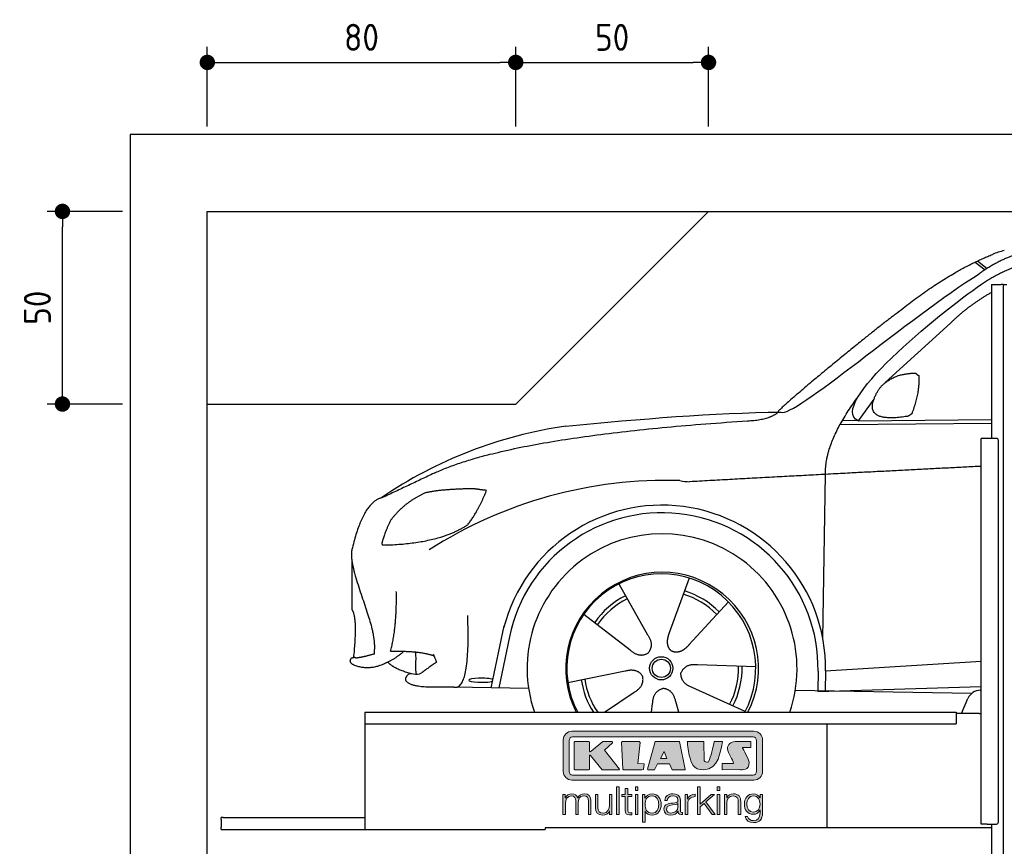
# Model space of a CAD drawing. Header units: millimetres. Extents: x -287 to 6264, y -393 to 3898.
# Tile 2 of 3: x -287 to 2267, y 1752 to 3898. Entities that reach past the tile are written whole.
import ezdxf

# ---------------------------------------------------------------- set-up
doc = ezdxf.new("R2010")
doc.units = ezdxf.units.MM
for name, color, linetype in [('4', 3, 'Continuous'), ('5', 3, 'Continuous'), ('Car', 10, 'Continuous'), ('Logo', 7, 'Continuous')]:
    doc.layers.add(name, color=color, linetype=linetype)
doc.styles.get("Standard").update_dxf_attribs({"font": 'ISOCP.SHX'})
doc.dimstyles.new('GEN-ISO$0', dxfattribs={"dimscale": 20, "dimtxt": 3.5, "dimasz": 2, "dimexe": 2, "dimexo": 1, "dimgap": 1.5, "dimtad": 1, "dimdec": 1, "dimlfac": 0.1, "dimdsep": 46, "dimtxsty": 'Standard', "dimblk": 'PUNKT', "dimcen": 2, "dimclrd": 256, "dimclre": 256, "dimclrt": 2, "dimadec": 0, "dimazin": 0, "dimtp": 0.1, "dimtm": 0.1, "dimtfac": 0.71, "dimtdec": 1, "dimtmove": 2, "dimatfit": 3, "dimldrblk": 'PUNKT', "dimfxl": 0, "dimtolj": 1, "dimarcsym": 0})

# ---------------------------------------------------------------- blocks, each defined once
blk = doc.blocks.new('PUNKT')
at = {"layer": '4', "color": 0, "linetype": 'ByBlock'}
blk.add_line((-0.5, 0), (-1, 0), dxfattribs=at)
at = {"layer": '4', "color": 0, "linetype": 'ByBlock', "const_width": 0.5}
blk.add_lwpolyline([(-0.25, 0, 1), (0.25, 0, 1)], format="xyb", close=True, dxfattribs=at)
blk = doc.blocks.new('*D4')
at = {"layer": '5', "lineweight": -2}
for p, q in [((-20, 3400), (-215.7, 3400)), ((-175.7, 2940), (-175.7, 3360)), ((-20, 2900), (-215.7, 2900))]:
    blk.add_line(p, q, dxfattribs=at)
at = {"layer": 'DEFPOINTS', "color": 0}
for p in [(-175.7, 3400), (0, 3400), (0, 2900)]:
    blk.add_point(p, dxfattribs=at)
at = {"layer": '5', "lineweight": -2, "xscale": 40, "yscale": 40, "zscale": 40}
for p, rotation in [((-175.7, 3400), 90), ((-175.7, 2900), 270)]:
    blk.add_blockref('PUNKT', p, dxfattribs=dict(at, rotation=rotation))
at = {"layer": '5', "color": 2, "insert": (-240.7, 3150), "char_height": 70, "attachment_point": 5, "rotation": 90}
blk.add_mtext('\\A1;50', dxfattribs=at)
blk = doc.blocks.new('*D5')
at = {"layer": '5', "lineweight": -2}
for p, q in [((200, 3620), (200, 3826.7)), ((1000, 3620), (1000, 3826.7)), ((240, 3786.7), (960, 3786.7))]:
    blk.add_line(p, q, dxfattribs=at)
at = {"layer": 'DEFPOINTS', "color": 0}
for p in [(1000, 3786.7), (200, 3600), (1000, 3600)]:
    blk.add_point(p, dxfattribs=at)
at = {"layer": '5', "lineweight": -2, "xscale": 40, "yscale": 40, "zscale": 40, "rotation": 180}
blk.add_blockref('PUNKT', (200, 3786.7), dxfattribs=at)
at = {"layer": '5', "lineweight": -2, "xscale": 40, "yscale": 40, "zscale": 40}
blk.add_blockref('PUNKT', (1000, 3786.7), dxfattribs=at)
at = {"layer": '5', "color": 2, "insert": (600, 3851.7), "char_height": 70, "attachment_point": 5}
blk.add_mtext('\\A1;80', dxfattribs=at)
blk = doc.blocks.new('*D6')
at = {"layer": '5', "lineweight": -2}
for p, q in [((1000, 3620), (1000, 3826.7)), ((1500, 3620), (1500, 3826.7)), ((1040, 3786.7), (1460, 3786.7))]:
    blk.add_line(p, q, dxfattribs=at)
at = {"layer": 'DEFPOINTS', "color": 0}
for p in [(1500, 3786.7), (1000, 3600), (1500, 3600)]:
    blk.add_point(p, dxfattribs=at)
at = {"layer": '5', "lineweight": -2, "xscale": 40, "yscale": 40, "zscale": 40, "rotation": 180}
blk.add_blockref('PUNKT', (1000, 3786.7), dxfattribs=at)
at = {"layer": '5', "lineweight": -2, "xscale": 40, "yscale": 40, "zscale": 40}
blk.add_blockref('PUNKT', (1500, 3786.7), dxfattribs=at)
at = {"layer": '5', "color": 2, "insert": (1250, 3851.7), "char_height": 70, "attachment_point": 5}
blk.add_mtext('\\A1;50', dxfattribs=at)
blk = doc.blocks.new('KLAUS')
at = {"layer": 'Logo'}
h = blk.add_hatch(color=8, dxfattribs=at)
h.dxf.hatch_style = 2
edge = h.paths.add_edge_path()
edge.add_spline(control_points=[(3.6, 29.09), (2.88, 29.09), (2.3, 28.51), (2.3, 27.8), (2.3, 27.8), (2.3, 16.11), (2.3, 16.11), (2.3, 15.39), (2.88, 14.81), (3.6, 14.81), (3.6, 14.81), (71.16, 14.81), (71.16, 14.81), (71.88, 14.81), (72.46, 15.39), (72.46, 16.11), (72.46, 16.11), (72.46, 27.8), (72.46, 27.8), (72.46, 28.51), (71.88, 29.09), (71.16, 29.09), (71.16, 29.09), (3.6, 29.09), (3.6, 29.09), (3.6, 29.09), (3.6, 29.09), (3.6, 29.09)], knot_values=[0, 0, 0, 0, 1, 1, 1, 2, 2, 2, 3, 3, 3, 4, 4, 4, 5, 5, 5, 6, 6, 6, 7, 7, 7, 8, 8, 8, 9, 9, 9, 9], degree=3, periodic=0)
edge = h.paths.add_edge_path()
edge.add_spline(control_points=[(3.35, 31.23), (3.35, 31.23), (71.47, 31.23), (71.47, 31.23), (73.26, 31.23), (74.71, 29.77), (74.71, 27.99), (74.71, 27.99), (74.71, 16.17), (74.71, 16.17), (74.71, 14.38), (73.26, 12.93), (71.47, 12.93), (71.47, 12.93), (3.35, 12.93), (3.35, 12.93), (1.56, 12.93), (0.11, 14.38), (0.11, 16.17), (0.11, 16.17), (0.11, 27.99), (0.11, 27.99), (0.11, 29.77), (1.56, 31.23), (3.35, 31.23), (3.35, 31.23), (3.35, 31.23), (3.35, 31.23)], knot_values=[0, 0, 0, 0, 1, 1, 1, 2, 2, 2, 3, 3, 3, 4, 4, 4, 5, 5, 5, 6, 6, 6, 7, 7, 7, 8, 8, 8, 9, 9, 9, 9], degree=3, periodic=0)
h = blk.add_hatch(color=8, dxfattribs=at)
h.dxf.hatch_style = 2
edge = h.paths.add_edge_path()
edge.add_spline(control_points=[(4.5, 27.33), (4.5, 27.33), (9.7, 27.33), (9.7, 27.33), (9.84, 27.33), (9.96, 27.22), (9.96, 27.08), (9.96, 27.08), (9.96, 23.69), (9.96, 23.69), (9.96, 23.69), (9.94, 23.64), (10.04, 23.59), (10.14, 23.53), (10.2, 23.57), (10.2, 23.57), (10.2, 23.57), (10.51, 23.75), (10.51, 23.75), (10.51, 23.75), (14.94, 27.33), (14.94, 27.33), (14.94, 27.33), (18.41, 27.33), (18.41, 27.33), (18.41, 27.33), (18.49, 27.33), (18.56, 27.2), (18.65, 27.04), (18.53, 26.91), (18.53, 26.91), (18.53, 26.91), (15.49, 24.11), (15.49, 24.11), (15.49, 24.11), (21.14, 17.06), (21.14, 17.06), (21.14, 17.06), (21.13, 16.91), (21.13, 16.91), (21.08, 16.84), (20.99, 16.82), (20.99, 16.82), (20.99, 16.82), (14.7, 16.82), (14.7, 16.82), (14.7, 16.82), (10.26, 22.17), (10.26, 22.17), (10.26, 22.17), (10.19, 22.24), (10.08, 22.21), (9.97, 22.18), (9.96, 22.11), (9.96, 22.11), (9.96, 22.11), (9.96, 17.08), (9.96, 17.08), (9.96, 16.94), (9.84, 16.82), (9.7, 16.82), (9.7, 16.82), (4.5, 16.82), (4.5, 16.82), (4.36, 16.82), (4.25, 16.94), (4.25, 17.08), (4.25, 17.08), (4.25, 27.08), (4.25, 27.08), (4.25, 27.22), (4.36, 27.33), (4.5, 27.33), (4.5, 27.33), (4.5, 27.33), (4.5, 27.33)], knot_values=[0, 0, 0, 0, 1, 1, 1, 2, 2, 2, 3, 3, 3, 4, 4, 4, 5, 5, 5, 6, 6, 6, 7, 7, 7, 8, 8, 8, 9, 9, 9, 10, 10, 10, 11, 11, 11, 12, 12, 12, 13, 13, 13, 14, 14, 14, 15, 15, 15, 16, 16, 16, 17, 17, 17, 18, 18, 18, 19, 19, 19, 20, 20, 20, 21, 21, 21, 22, 22, 22, 23, 23, 23, 24, 24, 24, 25, 25, 25, 25], degree=3, periodic=0)
h = blk.add_hatch(color=8, dxfattribs=at)
h.dxf.hatch_style = 2
h.paths.add_polyline_path([(22.42, 17.06), (21.97, 27.15), (22.24, 27.33), (28.55, 27.33), (28.86, 26.97), (28.01, 19.08), (30.26, 19.07), (30.44, 18.95), (30.08, 16.95), (29.49, 16.82), (22.6, 16.82)])
h = blk.add_hatch(color=8, dxfattribs=at)
h.paths.add_polyline_path([(36.52, 21.01), (38.93, 21.01), (37.87, 23.57)])
h.paths.add_polyline_path([(34.52, 27.33), (43.65, 27.33), (45.76, 16.94), (45.57, 16.82), (40.83, 16.82), (39.89, 18.95), (35.42, 18.95), (34.27, 16.82), (31.78, 16.82), (31.66, 17)])
h = blk.add_hatch(color=8, dxfattribs=at)
h.dxf.hatch_style = 2
edge = h.paths.add_edge_path()
edge.add_spline(control_points=[(52.69, 27.32), (52.69, 27.32), (52.88, 20.14), (52.88, 20.14), (53.01, 19.89), (53.2, 19.77), (53.43, 19.71), (53.91, 19.59), (54.43, 19.57), (54.64, 20.03), (55.23, 21.34), (56.27, 25.45), (56.6, 27.33), (56.6, 27.33), (59.77, 27.33), (59.77, 27.33), (58.77, 23.9), (58.56, 16.82), (52.63, 16.76), (48.72, 16.72), (48.01, 19.35), (47.27, 22.24), (46.89, 23.68), (46.54, 27.33), (46.54, 27.33), (46.54, 27.33), (52.69, 27.32), (52.69, 27.32), (52.69, 27.32), (52.69, 27.32), (52.69, 27.32)], knot_values=[0, 0, 0, 0, 1, 1, 1, 2, 2, 2, 3, 3, 3, 4, 4, 4, 5, 5, 5, 6, 6, 6, 7, 7, 7, 8, 8, 8, 9, 9, 9, 10, 10, 10, 10], degree=3, periodic=0)
h = blk.add_hatch(color=8, dxfattribs=at)
h.dxf.hatch_style = 2
edge = h.paths.add_edge_path()
edge.add_spline(control_points=[(64.46, 27.33), (64.46, 27.33), (70.31, 27.33), (70.31, 27.33), (70.31, 26.52), (70.31, 26.02), (70.31, 25.12), (70.31, 25.12), (67.3, 25.12), (67.3, 25.12), (67.24, 25.04), (67.25, 25.11), (67.25, 24.91), (67.25, 24.88), (69.73, 20.38), (69.73, 19.57), (69.73, 16.4), (67.22, 16.81), (65.9, 16.82), (65.9, 16.82), (59.59, 16.82), (59.59, 16.82), (59.59, 17.76), (59.59, 18.23), (59.59, 19.14), (59.59, 19.14), (63.75, 19.14), (63.75, 19.14), (63.82, 19.22), (63.81, 19.11), (63.81, 19.31), (63.81, 20.32), (61.58, 23.06), (61.58, 24.63), (61.58, 26.33), (62.83, 27.34), (64.46, 27.33), (64.46, 27.33), (64.46, 27.33), (64.46, 27.33)], knot_values=[0, 0, 0, 0, 1, 1, 1, 2, 2, 2, 3, 3, 3, 4, 4, 4, 5, 5, 5, 6, 6, 6, 7, 7, 7, 8, 8, 8, 9, 9, 9, 10, 10, 10, 11, 11, 11, 12, 12, 12, 13, 13, 13, 13], degree=3, periodic=0)
h = blk.add_hatch(color=30, dxfattribs=at)
h.dxf.hatch_style = 2
edge = h.paths.add_edge_path()
edge.add_spline(control_points=[(0, 0), (0, 0), (0.92, 0), (0.92, 0), (0.92, 0), (0.92, 4.22), (0.92, 4.22), (0.94, 5.8), (1.58, 7), (3.18, 7), (4.35, 7), (4.77, 6.15), (4.76, 5.12), (4.76, 5.12), (4.76, 0), (4.76, 0), (4.76, 0), (5.68, 0), (5.68, 0), (5.68, 0), (5.68, 4.27), (5.68, 4.27), (5.68, 5.68), (6.14, 7), (7.73, 7), (9.05, 7), (9.52, 6.32), (9.52, 5.08), (9.52, 5.08), (9.52, 0), (9.52, 0), (9.52, 0), (10.44, 0), (10.44, 0), (10.44, 0), (10.44, 5.12), (10.44, 5.12), (10.44, 6.91), (9.59, 7.77), (7.94, 7.77), (6.94, 7.77), (5.99, 7.29), (5.54, 6.3), (5.26, 7.29), (4.36, 7.77), (3.37, 7.77), (2.17, 7.77), (1.38, 7.19), (0.89, 6.28), (0.89, 6.28), (0.85, 6.28), (0.85, 6.28), (0.85, 6.28), (0.85, 7.55), (0.85, 7.55), (0.85, 7.55), (0, 7.55), (0, 7.55), (0, 7.55), (0, 0), (0, 0), (0, 0), (0, 0), (0, 0)], knot_values=[0, 0, 0, 0, 1, 1, 1, 2, 2, 2, 3, 3, 3, 4, 4, 4, 5, 5, 5, 6, 6, 6, 7, 7, 7, 8, 8, 8, 9, 9, 9, 10, 10, 10, 11, 11, 11, 12, 12, 12, 13, 13, 13, 14, 14, 14, 15, 15, 15, 16, 16, 16, 17, 17, 17, 18, 18, 18, 19, 19, 19, 20, 20, 20, 21, 21, 21, 21], degree=3, periodic=0)
h = blk.add_hatch(color=30, dxfattribs=at)
h.dxf.hatch_style = 2
edge = h.paths.add_edge_path()
edge.add_spline(control_points=[(18.31, 7.55), (18.31, 7.55), (17.39, 7.55), (17.39, 7.55), (17.39, 7.55), (17.39, 3.59), (17.39, 3.59), (17.39, 2.05), (16.7, 0.56), (15.12, 0.56), (13.66, 0.56), (13.15, 1.27), (13.1, 2.64), (13.1, 2.64), (13.1, 7.55), (13.1, 7.55), (13.1, 7.55), (12.18, 7.55), (12.18, 7.55), (12.18, 7.55), (12.18, 2.65), (12.18, 2.65), (12.18, 0.89), (12.93, -0.22), (14.83, -0.22), (15.96, -0.22), (16.95, 0.35), (17.44, 1.36), (17.44, 1.36), (17.47, 1.36), (17.47, 1.36), (17.47, 1.36), (17.47, 0), (17.47, 0), (17.47, 0), (18.31, 0), (18.31, 0), (18.31, 0), (18.31, 7.55), (18.31, 7.55), (18.31, 7.55), (18.31, 7.55), (18.31, 7.55)], knot_values=[0, 0, 0, 0, 1, 1, 1, 2, 2, 2, 3, 3, 3, 4, 4, 4, 5, 5, 5, 6, 6, 6, 7, 7, 7, 8, 8, 8, 9, 9, 9, 10, 10, 10, 11, 11, 11, 12, 12, 12, 13, 13, 13, 14, 14, 14, 14], degree=3, periodic=0)
h = blk.add_hatch(color=30, dxfattribs=at)
h.dxf.hatch_style = 2
h.paths.add_polyline_path([(20.07, 0), (20.99, 0), (20.99, 10.45), (20.07, 10.45)])
h = blk.add_hatch(color=30, dxfattribs=at)
h.dxf.hatch_style = 2
edge = h.paths.add_edge_path()
edge.add_spline(control_points=[(24.22, 9.82), (24.22, 9.82), (23.3, 9.82), (23.3, 9.82), (23.3, 9.82), (23.3, 7.55), (23.3, 7.55), (23.3, 7.55), (21.98, 7.55), (21.98, 7.55), (21.98, 7.55), (21.98, 6.78), (21.98, 6.78), (21.98, 6.78), (23.3, 6.78), (23.3, 6.78), (23.3, 6.78), (23.3, 1.61), (23.3, 1.61), (23.28, 0.32), (23.71, -0.09), (24.94, -0.09), (25.22, -0.09), (25.48, -0.06), (25.76, -0.06), (25.76, -0.06), (25.76, 0.73), (25.76, 0.73), (25.5, 0.7), (25.23, 0.69), (24.97, 0.69), (24.31, 0.73), (24.22, 1.08), (24.22, 1.68), (24.22, 1.68), (24.22, 6.78), (24.22, 6.78), (24.22, 6.78), (25.76, 6.78), (25.76, 6.78), (25.76, 6.78), (25.76, 7.55), (25.76, 7.55), (25.76, 7.55), (24.22, 7.55), (24.22, 7.55), (24.22, 7.55), (24.22, 9.82), (24.22, 9.82), (24.22, 9.82), (24.22, 9.82), (24.22, 9.82)], knot_values=[0, 0, 0, 0, 1, 1, 1, 2, 2, 2, 3, 3, 3, 4, 4, 4, 5, 5, 5, 6, 6, 6, 7, 7, 7, 8, 8, 8, 9, 9, 9, 10, 10, 10, 11, 11, 11, 12, 12, 12, 13, 13, 13, 14, 14, 14, 15, 15, 15, 16, 16, 16, 17, 17, 17, 17], degree=3, periodic=0)
h = blk.add_hatch(color=30, dxfattribs=at)
h.paths.add_polyline_path([(27.1, 0), (28.03, 0), (28.03, 7.55), (27.1, 7.55)])
h.paths.add_polyline_path([(27.1, 8.98), (28.03, 8.98), (28.03, 10.45), (27.1, 10.45)])
h = blk.add_hatch(color=30, dxfattribs=at)
edge = h.paths.add_edge_path()
edge.add_spline(control_points=[(35.84, 3.78), (35.84, 2.21), (35.12, 0.56), (33.37, 0.56), (31.4, 0.56), (30.72, 2.21), (30.72, 3.78), (30.72, 5.49), (31.33, 7), (33.37, 7), (35.12, 7), (35.84, 5.34), (35.84, 3.78), (35.84, 3.78), (35.84, 3.78), (35.84, 3.78)], knot_values=[0, 0, 0, 0, 1, 1, 1, 2, 2, 2, 3, 3, 3, 4, 4, 4, 5, 5, 5, 5], degree=3, periodic=0)
edge = h.paths.add_edge_path()
edge.add_spline(control_points=[(29.79, -2.8), (29.79, -2.8), (30.72, -2.8), (30.72, -2.8), (30.72, -2.8), (30.72, 1.43), (30.72, 1.43), (30.72, 1.43), (30.74, 1.43), (30.74, 1.43), (31.14, 0.35), (32.24, -0.22), (33.37, -0.22), (35.66, -0.22), (36.76, 1.64), (36.76, 3.78), (36.76, 5.91), (35.66, 7.77), (33.37, 7.77), (32.15, 7.77), (31.1, 7.14), (30.67, 6.12), (30.67, 6.12), (30.64, 6.12), (30.64, 6.12), (30.64, 6.12), (30.64, 7.55), (30.64, 7.55), (30.64, 7.55), (29.79, 7.55), (29.79, 7.55), (29.79, 7.55), (29.79, -2.8), (29.79, -2.8), (29.79, -2.8), (29.79, -2.8), (29.79, -2.8)], knot_values=[0, 0, 0, 0, 1, 1, 1, 2, 2, 2, 3, 3, 3, 4, 4, 4, 5, 5, 5, 6, 6, 6, 7, 7, 7, 8, 8, 8, 9, 9, 9, 10, 10, 10, 11, 11, 11, 12, 12, 12, 12], degree=3, periodic=0)
h = blk.add_hatch(color=30, dxfattribs=at)
edge = h.paths.add_edge_path()
edge.add_spline(control_points=[(43.03, 2.93), (43.04, 1.45), (41.8, 0.56), (40.39, 0.56), (39.53, 0.56), (38.71, 1.13), (38.71, 2.05), (38.71, 3.53), (40.66, 3.51), (42.22, 3.79), (42.47, 3.84), (42.88, 3.91), (43, 4.13), (43, 4.13), (43.03, 4.13), (43.03, 4.13), (43.03, 4.13), (43.03, 2.93), (43.03, 2.93), (43.03, 2.93), (43.03, 2.93), (43.03, 2.93)], knot_values=[0, 0, 0, 0, 1, 1, 1, 2, 2, 2, 3, 3, 3, 4, 4, 4, 5, 5, 5, 6, 6, 6, 7, 7, 7, 7], degree=3, periodic=0)
edge = h.paths.add_edge_path()
edge.add_spline(control_points=[(39.03, 5.24), (39.06, 6.47), (39.91, 7), (41.05, 7), (42.14, 7), (43.03, 6.69), (43.03, 5.45), (43.03, 4.61), (42.6, 4.51), (41.84, 4.42), (39.85, 4.19), (37.79, 4.11), (37.79, 1.99), (37.79, 0.47), (38.93, -0.22), (40.32, -0.22), (41.77, -0.22), (42.43, 0.34), (43.07, 1.32), (43.07, 1.32), (43.1, 1.32), (43.1, 1.32), (43.1, 0.53), (43.25, 0), (44.19, 0), (44.43, 0), (44.58, 0.01), (44.79, 0.06), (44.79, 0.06), (44.79, 0.83), (44.79, 0.83), (44.71, 0.81), (44.6, 0.78), (44.49, 0.78), (44.13, 0.78), (43.95, 0.98), (43.95, 1.33), (43.95, 1.33), (43.95, 5.34), (43.95, 5.34), (43.95, 7.36), (42.5, 7.77), (41.17, 7.77), (39.44, 7.77), (38.2, 7.01), (38.11, 5.24), (38.11, 5.24), (39.03, 5.24), (39.03, 5.24), (39.03, 5.24), (39.03, 5.24), (39.03, 5.24)], knot_values=[0, 0, 0, 0, 1, 1, 1, 2, 2, 2, 3, 3, 3, 4, 4, 4, 5, 5, 5, 6, 6, 6, 7, 7, 7, 8, 8, 8, 9, 9, 9, 10, 10, 10, 11, 11, 11, 12, 12, 12, 13, 13, 13, 14, 14, 14, 15, 15, 15, 16, 16, 16, 17, 17, 17, 17], degree=3, periodic=0)
h = blk.add_hatch(color=30, dxfattribs=at)
h.dxf.hatch_style = 2
edge = h.paths.add_edge_path()
edge.add_spline(control_points=[(45.79, 0), (45.79, 0), (46.71, 0), (46.71, 0), (46.71, 0), (46.71, 4.03), (46.71, 4.03), (46.71, 5.59), (47.85, 6.82), (49.52, 6.73), (49.52, 6.73), (49.52, 7.66), (49.52, 7.66), (48.16, 7.72), (47.14, 7), (46.67, 5.78), (46.67, 5.78), (46.64, 5.78), (46.64, 5.78), (46.64, 5.78), (46.64, 7.55), (46.64, 7.55), (46.64, 7.55), (45.79, 7.55), (45.79, 7.55), (45.79, 7.55), (45.79, 0), (45.79, 0), (45.79, 0), (45.79, 0), (45.79, 0)], knot_values=[0, 0, 0, 0, 1, 1, 1, 2, 2, 2, 3, 3, 3, 4, 4, 4, 5, 5, 5, 6, 6, 6, 7, 7, 7, 8, 8, 8, 9, 9, 9, 10, 10, 10, 10], degree=3, periodic=0)
h = blk.add_hatch(color=30, dxfattribs=at)
h.dxf.hatch_style = 2
h.paths.add_polyline_path([(50.4, 0), (51.32, 0), (51.32, 2.87), (52.82, 4.11), (55.8, 0), (56.96, 0), (53.52, 4.76), (56.74, 7.55), (55.51, 7.55), (51.32, 3.89), (51.32, 10.45), (50.4, 10.45)])
h = blk.add_hatch(color=30, dxfattribs=at)
h.paths.add_polyline_path([(57.74, 0), (58.66, 0), (58.66, 7.55), (57.74, 7.55)])
h.paths.add_polyline_path([(57.74, 8.98), (58.66, 8.98), (58.66, 10.45), (57.74, 10.45)])
h = blk.add_hatch(color=30, dxfattribs=at)
h.dxf.hatch_style = 2
edge = h.paths.add_edge_path()
edge.add_spline(control_points=[(60.41, 0), (60.41, 0), (61.33, 0), (61.33, 0), (61.33, 0), (61.33, 4.41), (61.33, 4.41), (61.36, 5.89), (62.24, 7), (63.7, 7), (65.2, 7), (65.62, 6.02), (65.62, 4.71), (65.62, 4.71), (65.62, 0), (65.62, 0), (65.62, 0), (66.54, 0), (66.54, 0), (66.54, 0), (66.54, 4.86), (66.54, 4.86), (66.54, 6.66), (65.9, 7.77), (63.78, 7.77), (62.71, 7.77), (61.7, 7.16), (61.36, 6.25), (61.36, 6.25), (61.33, 6.25), (61.33, 6.25), (61.33, 6.25), (61.33, 7.55), (61.33, 7.55), (61.33, 7.55), (60.41, 7.55), (60.41, 7.55), (60.41, 7.55), (60.41, 0), (60.41, 0), (60.41, 0), (60.41, 0), (60.41, 0)], knot_values=[0, 0, 0, 0, 1, 1, 1, 2, 2, 2, 3, 3, 3, 4, 4, 4, 5, 5, 5, 6, 6, 6, 7, 7, 7, 8, 8, 8, 9, 9, 9, 10, 10, 10, 11, 11, 11, 12, 12, 12, 13, 13, 13, 14, 14, 14, 14], degree=3, periodic=0)
h = blk.add_hatch(color=30, dxfattribs=at)
edge = h.paths.add_edge_path()
edge.add_spline(control_points=[(71.32, 0.86), (69.62, 0.86), (68.83, 2.34), (68.83, 3.86), (68.83, 5.43), (69.56, 7), (71.32, 7), (73.06, 7), (73.75, 5.34), (73.75, 3.86), (73.75, 2.33), (72.91, 0.86), (71.32, 0.86), (71.32, 0.86), (71.32, 0.86), (71.32, 0.86)], knot_values=[0, 0, 0, 0, 1, 1, 1, 2, 2, 2, 3, 3, 3, 4, 4, 4, 5, 5, 5, 5], degree=3, periodic=0)
edge = h.paths.add_edge_path()
edge.add_spline(control_points=[(74.67, 7.55), (74.67, 7.55), (73.75, 7.55), (73.75, 7.55), (73.75, 7.55), (73.75, 6.25), (73.75, 6.25), (73.75, 6.25), (73.72, 6.25), (73.72, 6.25), (73.35, 7.09), (72.41, 7.77), (71.32, 7.77), (69.13, 7.77), (67.9, 6.05), (67.9, 3.97), (67.9, 1.82), (68.9, 0.09), (71.32, 0.09), (72.4, 0.09), (73.29, 0.72), (73.72, 1.64), (73.72, 1.64), (73.75, 1.64), (73.75, 1.64), (73.75, 1.64), (73.75, 0.61), (73.75, 0.61), (73.75, -1.23), (73.01, -2.24), (71.32, -2.24), (70.29, -2.24), (69.31, -1.85), (69.1, -0.73), (69.1, -0.73), (68.18, -0.73), (68.18, -0.73), (68.31, -2.34), (69.81, -3.02), (71.32, -3.02), (73.79, -3.02), (74.65, -1.64), (74.67, 0.61), (74.67, 0.61), (74.67, 7.55), (74.67, 7.55), (74.67, 7.55), (74.67, 7.55), (74.67, 7.55)], knot_values=[0, 0, 0, 0, 1, 1, 1, 2, 2, 2, 3, 3, 3, 4, 4, 4, 5, 5, 5, 6, 6, 6, 7, 7, 7, 8, 8, 8, 9, 9, 9, 10, 10, 10, 11, 11, 11, 12, 12, 12, 13, 13, 13, 14, 14, 14, 15, 15, 15, 16, 16, 16, 16], degree=3, periodic=0)
at = {"layer": 'Logo', "lineweight": 0}
for points in [[(22.42, 17.06), (21.97, 27.15), (22.24, 27.33), (28.55, 27.33), (28.86, 26.97), (28.01, 19.08), (30.26, 19.07), (30.44, 18.95), (30.08, 16.95), (29.49, 16.82), (22.6, 16.82), (22.42, 17.06), (22.42, 17.06)], [(34.52, 27.33), (43.65, 27.33), (45.76, 16.94), (45.57, 16.82), (40.83, 16.82), (39.89, 18.95), (35.42, 18.95), (34.27, 16.82), (31.78, 16.82), (31.66, 17), (34.52, 27.33), (34.52, 27.33)], [(36.52, 21.01), (38.93, 21.01), (37.87, 23.57), (36.52, 21.01), (36.52, 21.01)], [(20.07, 0), (20.99, 0), (20.99, 10.45), (20.07, 10.45), (20.07, 0), (20.07, 0)], [(27.1, 8.98), (28.03, 8.98), (28.03, 10.45), (27.1, 10.45), (27.1, 8.98), (27.1, 8.98)], [(27.1, 0), (28.03, 0), (28.03, 7.55), (27.1, 7.55), (27.1, 0), (27.1, 0)], [(50.4, 0), (51.32, 0), (51.32, 2.87), (52.82, 4.11), (55.8, 0), (56.96, 0), (53.52, 4.76), (56.74, 7.55), (55.51, 7.55), (51.32, 3.89), (51.32, 10.45), (50.4, 10.45), (50.4, 0), (50.4, 0)], [(57.74, 8.98), (58.66, 8.98), (58.66, 10.45), (57.74, 10.45), (57.74, 8.98), (57.74, 8.98)], [(57.74, 0), (58.66, 0), (58.66, 7.55), (57.74, 7.55), (57.74, 0), (57.74, 0)]]:
    blk.add_lwpolyline(points, dxfattribs=at)
for points, knots in [([(3.35, 31.23), (3.35, 31.23), (71.47, 31.23), (71.47, 31.23), (73.26, 31.23), (74.71, 29.77), (74.71, 27.99), (74.71, 27.99), (74.71, 16.17), (74.71, 16.17), (74.71, 14.38), (73.26, 12.93), (71.47, 12.93), (71.47, 12.93), (3.35, 12.93), (3.35, 12.93), (1.56, 12.93), (0.11, 14.38), (0.11, 16.17), (0.11, 16.17), (0.11, 27.99), (0.11, 27.99), (0.11, 29.77), (1.56, 31.23), (3.35, 31.23), (3.35, 31.23), (3.35, 31.23), (3.35, 31.23)], [0, 0, 0, 0, 1, 1, 1, 2, 2, 2, 3, 3, 3, 4, 4, 4, 5, 5, 5, 6, 6, 6, 7, 7, 7, 8, 8, 8, 9, 9, 9, 9]), ([(3.6, 29.09), (2.88, 29.09), (2.3, 28.51), (2.3, 27.8), (2.3, 27.8), (2.3, 16.11), (2.3, 16.11), (2.3, 15.39), (2.88, 14.81), (3.6, 14.81), (3.6, 14.81), (71.16, 14.81), (71.16, 14.81), (71.88, 14.81), (72.46, 15.39), (72.46, 16.11), (72.46, 16.11), (72.46, 27.8), (72.46, 27.8), (72.46, 28.51), (71.88, 29.09), (71.16, 29.09), (71.16, 29.09), (3.6, 29.09), (3.6, 29.09), (3.6, 29.09), (3.6, 29.09), (3.6, 29.09)], [0, 0, 0, 0, 1, 1, 1, 2, 2, 2, 3, 3, 3, 4, 4, 4, 5, 5, 5, 6, 6, 6, 7, 7, 7, 8, 8, 8, 9, 9, 9, 9]), ([(4.5, 27.33), (4.5, 27.33), (9.7, 27.33), (9.7, 27.33), (9.84, 27.33), (9.96, 27.22), (9.96, 27.08), (9.96, 27.08), (9.96, 23.69), (9.96, 23.69), (9.96, 23.69), (9.94, 23.64), (10.04, 23.59), (10.14, 23.53), (10.2, 23.57), (10.2, 23.57), (10.2, 23.57), (10.51, 23.75), (10.51, 23.75), (10.51, 23.75), (14.94, 27.33), (14.94, 27.33), (14.94, 27.33), (18.41, 27.33), (18.41, 27.33), (18.41, 27.33), (18.49, 27.33), (18.56, 27.2), (18.65, 27.04), (18.53, 26.91), (18.53, 26.91), (18.53, 26.91), (15.49, 24.11), (15.49, 24.11), (15.49, 24.11), (21.14, 17.06), (21.14, 17.06), (21.14, 17.06), (21.13, 16.91), (21.13, 16.91), (21.08, 16.84), (20.99, 16.82), (20.99, 16.82), (20.99, 16.82), (14.7, 16.82), (14.7, 16.82), (14.7, 16.82), (10.26, 22.17), (10.26, 22.17), (10.26, 22.17), (10.19, 22.24), (10.08, 22.21), (9.97, 22.18), (9.96, 22.11), (9.96, 22.11), (9.96, 22.11), (9.96, 17.08), (9.96, 17.08), (9.96, 16.94), (9.84, 16.82), (9.7, 16.82), (9.7, 16.82), (4.5, 16.82), (4.5, 16.82), (4.36, 16.82), (4.25, 16.94), (4.25, 17.08), (4.25, 17.08), (4.25, 27.08), (4.25, 27.08), (4.25, 27.22), (4.36, 27.33), (4.5, 27.33), (4.5, 27.33), (4.5, 27.33), (4.5, 27.33)], [0, 0, 0, 0, 1, 1, 1, 2, 2, 2, 3, 3, 3, 4, 4, 4, 5, 5, 5, 6, 6, 6, 7, 7, 7, 8, 8, 8, 9, 9, 9, 10, 10, 10, 11, 11, 11, 12, 12, 12, 13, 13, 13, 14, 14, 14, 15, 15, 15, 16, 16, 16, 17, 17, 17, 18, 18, 18, 19, 19, 19, 20, 20, 20, 21, 21, 21, 22, 22, 22, 23, 23, 23, 24, 24, 24, 25, 25, 25, 25]), ([(52.69, 27.32), (52.69, 27.32), (52.88, 20.14), (52.88, 20.14), (53.01, 19.89), (53.2, 19.77), (53.43, 19.71), (53.91, 19.59), (54.43, 19.57), (54.64, 20.03), (55.23, 21.34), (56.27, 25.45), (56.6, 27.33), (56.6, 27.33), (59.77, 27.33), (59.77, 27.33), (58.77, 23.9), (58.56, 16.82), (52.63, 16.76), (48.72, 16.72), (48.01, 19.35), (47.27, 22.24), (46.89, 23.68), (46.54, 27.33), (46.54, 27.33), (46.54, 27.33), (52.69, 27.32), (52.69, 27.32), (52.69, 27.32), (52.69, 27.32), (52.69, 27.32)], [0, 0, 0, 0, 1, 1, 1, 2, 2, 2, 3, 3, 3, 4, 4, 4, 5, 5, 5, 6, 6, 6, 7, 7, 7, 8, 8, 8, 9, 9, 9, 10, 10, 10, 10]), ([(64.46, 27.33), (64.46, 27.33), (70.31, 27.33), (70.31, 27.33), (70.31, 26.52), (70.31, 26.02), (70.31, 25.12), (70.31, 25.12), (67.3, 25.12), (67.3, 25.12), (67.24, 25.04), (67.25, 25.11), (67.25, 24.91), (67.25, 24.88), (69.73, 20.38), (69.73, 19.57), (69.73, 16.4), (67.22, 16.81), (65.9, 16.82), (65.9, 16.82), (59.59, 16.82), (59.59, 16.82), (59.59, 17.76), (59.59, 18.23), (59.59, 19.14), (59.59, 19.14), (63.75, 19.14), (63.75, 19.14), (63.82, 19.22), (63.81, 19.11), (63.81, 19.31), (63.81, 20.32), (61.58, 23.06), (61.58, 24.63), (61.58, 26.33), (62.83, 27.34), (64.46, 27.33), (64.46, 27.33), (64.46, 27.33), (64.46, 27.33)], [0, 0, 0, 0, 1, 1, 1, 2, 2, 2, 3, 3, 3, 4, 4, 4, 5, 5, 5, 6, 6, 6, 7, 7, 7, 8, 8, 8, 9, 9, 9, 10, 10, 10, 11, 11, 11, 12, 12, 12, 13, 13, 13, 13]), ([(0, 0), (0, 0), (0.92, 0), (0.92, 0), (0.92, 0), (0.92, 4.22), (0.92, 4.22), (0.94, 5.8), (1.58, 7), (3.18, 7), (4.35, 7), (4.77, 6.15), (4.76, 5.12), (4.76, 5.12), (4.76, 0), (4.76, 0), (4.76, 0), (5.68, 0), (5.68, 0), (5.68, 0), (5.68, 4.27), (5.68, 4.27), (5.68, 5.68), (6.14, 7), (7.73, 7), (9.05, 7), (9.52, 6.32), (9.52, 5.08), (9.52, 5.08), (9.52, 0), (9.52, 0), (9.52, 0), (10.44, 0), (10.44, 0), (10.44, 0), (10.44, 5.12), (10.44, 5.12), (10.44, 6.91), (9.59, 7.77), (7.94, 7.77), (6.94, 7.77), (5.99, 7.29), (5.54, 6.3), (5.26, 7.29), (4.36, 7.77), (3.37, 7.77), (2.17, 7.77), (1.38, 7.19), (0.89, 6.28), (0.89, 6.28), (0.85, 6.28), (0.85, 6.28), (0.85, 6.28), (0.85, 7.55), (0.85, 7.55), (0.85, 7.55), (0, 7.55), (0, 7.55), (0, 7.55), (0, 0), (0, 0), (0, 0), (0, 0), (0, 0)], [0, 0, 0, 0, 1, 1, 1, 2, 2, 2, 3, 3, 3, 4, 4, 4, 5, 5, 5, 6, 6, 6, 7, 7, 7, 8, 8, 8, 9, 9, 9, 10, 10, 10, 11, 11, 11, 12, 12, 12, 13, 13, 13, 14, 14, 14, 15, 15, 15, 16, 16, 16, 17, 17, 17, 18, 18, 18, 19, 19, 19, 20, 20, 20, 21, 21, 21, 21]), ([(18.31, 7.55), (18.31, 7.55), (17.39, 7.55), (17.39, 7.55), (17.39, 7.55), (17.39, 3.59), (17.39, 3.59), (17.39, 2.05), (16.7, 0.56), (15.12, 0.56), (13.66, 0.56), (13.15, 1.27), (13.1, 2.64), (13.1, 2.64), (13.1, 7.55), (13.1, 7.55), (13.1, 7.55), (12.18, 7.55), (12.18, 7.55), (12.18, 7.55), (12.18, 2.65), (12.18, 2.65), (12.18, 0.89), (12.93, -0.22), (14.83, -0.22), (15.96, -0.22), (16.95, 0.35), (17.44, 1.36), (17.44, 1.36), (17.47, 1.36), (17.47, 1.36), (17.47, 1.36), (17.47, 0), (17.47, 0), (17.47, 0), (18.31, 0), (18.31, 0), (18.31, 0), (18.31, 7.55), (18.31, 7.55), (18.31, 7.55), (18.31, 7.55), (18.31, 7.55)], [0, 0, 0, 0, 1, 1, 1, 2, 2, 2, 3, 3, 3, 4, 4, 4, 5, 5, 5, 6, 6, 6, 7, 7, 7, 8, 8, 8, 9, 9, 9, 10, 10, 10, 11, 11, 11, 12, 12, 12, 13, 13, 13, 14, 14, 14, 14]), ([(24.22, 9.82), (24.22, 9.82), (23.3, 9.82), (23.3, 9.82), (23.3, 9.82), (23.3, 7.55), (23.3, 7.55), (23.3, 7.55), (21.98, 7.55), (21.98, 7.55), (21.98, 7.55), (21.98, 6.78), (21.98, 6.78), (21.98, 6.78), (23.3, 6.78), (23.3, 6.78), (23.3, 6.78), (23.3, 1.61), (23.3, 1.61), (23.28, 0.32), (23.71, -0.09), (24.94, -0.09), (25.22, -0.09), (25.48, -0.06), (25.76, -0.06), (25.76, -0.06), (25.76, 0.73), (25.76, 0.73), (25.5, 0.7), (25.23, 0.69), (24.97, 0.69), (24.31, 0.73), (24.22, 1.08), (24.22, 1.68), (24.22, 1.68), (24.22, 6.78), (24.22, 6.78), (24.22, 6.78), (25.76, 6.78), (25.76, 6.78), (25.76, 6.78), (25.76, 7.55), (25.76, 7.55), (25.76, 7.55), (24.22, 7.55), (24.22, 7.55), (24.22, 7.55), (24.22, 9.82), (24.22, 9.82), (24.22, 9.82), (24.22, 9.82), (24.22, 9.82)], [0, 0, 0, 0, 1, 1, 1, 2, 2, 2, 3, 3, 3, 4, 4, 4, 5, 5, 5, 6, 6, 6, 7, 7, 7, 8, 8, 8, 9, 9, 9, 10, 10, 10, 11, 11, 11, 12, 12, 12, 13, 13, 13, 14, 14, 14, 15, 15, 15, 16, 16, 16, 17, 17, 17, 17]), ([(29.79, -2.8), (29.79, -2.8), (30.72, -2.8), (30.72, -2.8), (30.72, -2.8), (30.72, 1.43), (30.72, 1.43), (30.72, 1.43), (30.74, 1.43), (30.74, 1.43), (31.14, 0.35), (32.24, -0.22), (33.37, -0.22), (35.66, -0.22), (36.76, 1.64), (36.76, 3.78), (36.76, 5.91), (35.66, 7.77), (33.37, 7.77), (32.15, 7.77), (31.1, 7.14), (30.67, 6.12), (30.67, 6.12), (30.64, 6.12), (30.64, 6.12), (30.64, 6.12), (30.64, 7.55), (30.64, 7.55), (30.64, 7.55), (29.79, 7.55), (29.79, 7.55), (29.79, 7.55), (29.79, -2.8), (29.79, -2.8), (29.79, -2.8), (29.79, -2.8), (29.79, -2.8)], [0, 0, 0, 0, 1, 1, 1, 2, 2, 2, 3, 3, 3, 4, 4, 4, 5, 5, 5, 6, 6, 6, 7, 7, 7, 8, 8, 8, 9, 9, 9, 10, 10, 10, 11, 11, 11, 12, 12, 12, 12]), ([(39.03, 5.24), (39.06, 6.47), (39.91, 7), (41.05, 7), (42.14, 7), (43.03, 6.69), (43.03, 5.45), (43.03, 4.61), (42.6, 4.51), (41.84, 4.42), (39.85, 4.19), (37.79, 4.11), (37.79, 1.99), (37.79, 0.47), (38.93, -0.22), (40.32, -0.22), (41.77, -0.22), (42.43, 0.34), (43.07, 1.32), (43.07, 1.32), (43.1, 1.32), (43.1, 1.32), (43.1, 0.53), (43.25, 0), (44.19, 0), (44.43, 0), (44.58, 0.01), (44.79, 0.06), (44.79, 0.06), (44.79, 0.83), (44.79, 0.83), (44.71, 0.81), (44.6, 0.78), (44.49, 0.78), (44.13, 0.78), (43.95, 0.98), (43.95, 1.33), (43.95, 1.33), (43.95, 5.34), (43.95, 5.34), (43.95, 7.36), (42.5, 7.77), (41.17, 7.77), (39.44, 7.77), (38.2, 7.01), (38.11, 5.24), (38.11, 5.24), (39.03, 5.24), (39.03, 5.24), (39.03, 5.24), (39.03, 5.24), (39.03, 5.24)], [0, 0, 0, 0, 1, 1, 1, 2, 2, 2, 3, 3, 3, 4, 4, 4, 5, 5, 5, 6, 6, 6, 7, 7, 7, 8, 8, 8, 9, 9, 9, 10, 10, 10, 11, 11, 11, 12, 12, 12, 13, 13, 13, 14, 14, 14, 15, 15, 15, 16, 16, 16, 17, 17, 17, 17]), ([(45.79, 0), (45.79, 0), (46.71, 0), (46.71, 0), (46.71, 0), (46.71, 4.03), (46.71, 4.03), (46.71, 5.59), (47.85, 6.82), (49.52, 6.73), (49.52, 6.73), (49.52, 7.66), (49.52, 7.66), (48.16, 7.72), (47.14, 7), (46.67, 5.78), (46.67, 5.78), (46.64, 5.78), (46.64, 5.78), (46.64, 5.78), (46.64, 7.55), (46.64, 7.55), (46.64, 7.55), (45.79, 7.55), (45.79, 7.55), (45.79, 7.55), (45.79, 0), (45.79, 0), (45.79, 0), (45.79, 0), (45.79, 0)], [0, 0, 0, 0, 1, 1, 1, 2, 2, 2, 3, 3, 3, 4, 4, 4, 5, 5, 5, 6, 6, 6, 7, 7, 7, 8, 8, 8, 9, 9, 9, 10, 10, 10, 10]), ([(60.41, 0), (60.41, 0), (61.33, 0), (61.33, 0), (61.33, 0), (61.33, 4.41), (61.33, 4.41), (61.36, 5.89), (62.24, 7), (63.7, 7), (65.2, 7), (65.62, 6.02), (65.62, 4.71), (65.62, 4.71), (65.62, 0), (65.62, 0), (65.62, 0), (66.54, 0), (66.54, 0), (66.54, 0), (66.54, 4.86), (66.54, 4.86), (66.54, 6.66), (65.9, 7.77), (63.78, 7.77), (62.71, 7.77), (61.7, 7.16), (61.36, 6.25), (61.36, 6.25), (61.33, 6.25), (61.33, 6.25), (61.33, 6.25), (61.33, 7.55), (61.33, 7.55), (61.33, 7.55), (60.41, 7.55), (60.41, 7.55), (60.41, 7.55), (60.41, 0), (60.41, 0), (60.41, 0), (60.41, 0), (60.41, 0)], [0, 0, 0, 0, 1, 1, 1, 2, 2, 2, 3, 3, 3, 4, 4, 4, 5, 5, 5, 6, 6, 6, 7, 7, 7, 8, 8, 8, 9, 9, 9, 10, 10, 10, 11, 11, 11, 12, 12, 12, 13, 13, 13, 14, 14, 14, 14]), ([(74.67, 7.55), (74.67, 7.55), (73.75, 7.55), (73.75, 7.55), (73.75, 7.55), (73.75, 6.25), (73.75, 6.25), (73.75, 6.25), (73.72, 6.25), (73.72, 6.25), (73.35, 7.09), (72.41, 7.77), (71.32, 7.77), (69.13, 7.77), (67.9, 6.05), (67.9, 3.97), (67.9, 1.82), (68.9, 0.09), (71.32, 0.09), (72.4, 0.09), (73.29, 0.72), (73.72, 1.64), (73.72, 1.64), (73.75, 1.64), (73.75, 1.64), (73.75, 1.64), (73.75, 0.61), (73.75, 0.61), (73.75, -1.23), (73.01, -2.24), (71.32, -2.24), (70.29, -2.24), (69.31, -1.85), (69.1, -0.73), (69.1, -0.73), (68.18, -0.73), (68.18, -0.73), (68.31, -2.34), (69.81, -3.02), (71.32, -3.02), (73.79, -3.02), (74.65, -1.64), (74.67, 0.61), (74.67, 0.61), (74.67, 7.55), (74.67, 7.55), (74.67, 7.55), (74.67, 7.55), (74.67, 7.55)], [0, 0, 0, 0, 1, 1, 1, 2, 2, 2, 3, 3, 3, 4, 4, 4, 5, 5, 5, 6, 6, 6, 7, 7, 7, 8, 8, 8, 9, 9, 9, 10, 10, 10, 11, 11, 11, 12, 12, 12, 13, 13, 13, 14, 14, 14, 15, 15, 15, 16, 16, 16, 16]), ([(35.84, 3.78), (35.84, 2.21), (35.12, 0.56), (33.37, 0.56), (31.4, 0.56), (30.72, 2.21), (30.72, 3.78), (30.72, 5.49), (31.33, 7), (33.37, 7), (35.12, 7), (35.84, 5.34), (35.84, 3.78), (35.84, 3.78), (35.84, 3.78), (35.84, 3.78)], [0, 0, 0, 0, 1, 1, 1, 2, 2, 2, 3, 3, 3, 4, 4, 4, 5, 5, 5, 5]), ([(43.03, 2.93), (43.04, 1.45), (41.8, 0.56), (40.39, 0.56), (39.53, 0.56), (38.71, 1.13), (38.71, 2.05), (38.71, 3.53), (40.66, 3.51), (42.22, 3.79), (42.47, 3.84), (42.88, 3.91), (43, 4.13), (43, 4.13), (43.03, 4.13), (43.03, 4.13), (43.03, 4.13), (43.03, 2.93), (43.03, 2.93), (43.03, 2.93), (43.03, 2.93), (43.03, 2.93)], [0, 0, 0, 0, 1, 1, 1, 2, 2, 2, 3, 3, 3, 4, 4, 4, 5, 5, 5, 6, 6, 6, 7, 7, 7, 7]), ([(71.32, 0.86), (69.62, 0.86), (68.83, 2.34), (68.83, 3.86), (68.83, 5.43), (69.56, 7), (71.32, 7), (73.06, 7), (73.75, 5.34), (73.75, 3.86), (73.75, 2.33), (72.91, 0.86), (71.32, 0.86), (71.32, 0.86), (71.32, 0.86), (71.32, 0.86)], [0, 0, 0, 0, 1, 1, 1, 2, 2, 2, 3, 3, 3, 4, 4, 4, 5, 5, 5, 5])]:
    blk.add_open_spline(points, degree=3, knots=knots, dxfattribs=at)

msp = doc.modelspace()

# ---------------------------------------------------------------- linework, layer by layer
for p, q in [((1000, 2900), (1500, 3400)), ((2234.07, 3210), (2244.07, 3210)), ((2234.07, 3210), (2234.07, 2811)), ((2244.07, 3210), (2259.07, 3210)), ((2264.07, 3210), (2259.07, 3210)), ((2264.07, 3210), (2274.07, 3210)), ((2264.07, 3210), (2264.07, 378.78)), ((200, 2900), (1000, 2900)), ((2223.07, 2811), (2207.07, 2811)), ((2207.07, 1861), (2207.07, 2811)), ((2207.07, 1853), (2207.07, 2810)), ((2247.07, 2811), (2223.07, 2811)), ((2252.07, 1816), (2252.07, 2806)), ((2252.07, 1815), (2252.07, 2805)), ((2204.96, 2157), (2207.07, 2157)), ((2155.82, 2097), (2172.89, 2136.03)), ((608.57, 2100), (2142.07, 2100)), ((608.57, 2100), (608.57, 1796)), ((2142.07, 2100), (2142.07, 2070)), ((2202.07, 2097), (2142.07, 2097)), ((2202.07, 2097), (2207.07, 2097)), ((608.57, 2070), (2142.07, 2070)), ((1807.07, 2070), (1807.07, 1800)), ((2207.07, 1810), (2207.07, 1853)), ((2207.07, 1811), (2207.07, 1853)), ((236, 1822), (236, 1827)), ((241, 1827), (236, 1827)), ((236, 1822), (236, 1802)), ((241, 1827), (608.57, 1827)), ((236, 1796), (236, 1802)), ((236, 1796), (1076, 1796)), ((2234.07, 1800), (1076, 1800)), ((1076, 1800), (1076, 1796)), ((2223.07, 1810), (2207.07, 1810)), ((2223.07, 1810), (2247.07, 1810)), ((2234.07, 1810), (2234.07, 334.01))]:
    msp.add_line(p, q)
msp.add_lwpolyline([(5600, 100), (5600, 3600), (0, 3600), (0, -100), (5600, -100), (5698.53, -100), (5718.66, -52.06), (5691.11, 15.73), (5726.08, 49.63), (5711.24, 100), (200, 100), (200, 3400), (5400, 3400), (5400, 100)])
for centre, radius, start, end in [((2247.07, 2806), 5, 0, 90), ((2204.96, 2122), 35, 90, 156.37062), ((2247.07, 1815), 5, 270, 0)]:
    msp.add_arc(centre, radius, start, end)
at = {"layer": 'Car'}
for p, q in [((2197.48, 3271.33), (2222.54, 3251.91)), ((2191.68, 3268.57), (2217.4, 3248.62)), ((2127.58, 3109.87), (1958.19, 2955.92)), ((1928.92, 2912.48), (1888.32, 2856.45)), ((1841.43, 2847.1), (2234.07, 2850.22)), ((1888.32, 2856.45), (1847.09, 2857.14)), ((1888.32, 2856.45), (2234.07, 2859.79)), ((1796.4, 2291.91), (1803.59, 2717.46)), ((574.72, 2495.23), (574.72, 2366.97)), ((1267.24, 2433), (1341.89, 2301.26)), ((1449.39, 2448.4), (1397.92, 2306)), ((1551.5, 2386.63), (1449.27, 2274.93)), ((1176.95, 2354.98), (1296.47, 2262.02)), ((936.38, 2163.67), (969.78, 2324.09)), ((983.5, 2295.83), (955.91, 2163.32)), ((1622.43, 2218.16), (1471.09, 2223.11)), ((1803.69, 2207.37), (2207.07, 2233.1)), ((1135.3, 2176.99), (1283.66, 2207.27)), ((1784.08, 2206.52), (1783.22, 2156.12)), ((1803.69, 2207.37), (1802.95, 2154.8)), ((1033.37, 2161.94), (839.14, 2165.4)), ((1230.3, 2100), (1306.95, 2151.95)), ((1595.24, 2101.96), (1457.42, 2164.67)), ((1725.02, 2157.1), (2183.13, 2149.36)), ((1783.19, 2154.18), (2207.07, 2167.36)), ((1794.07, 2154.52), (1794.1, 2155.93)), ((1352.47, 2100), (1355.06, 2122.85)), ((1422.94, 2100), (1414.87, 2127.9))]:
    msp.add_line(p, q, dxfattribs=at)
for radius in [30.15, 23.62]:
    msp.add_circle((1377.46, 2214.2), radius, dxfattribs=at)
for centre, radius, start, end in [((2306.06, 3128.2), 174.5, 102.87362, 113.54005), ((1286.48, 1731.03), 1122.35, 98.03945, 124.43769), ((1391.1, 1560.68), 1141.19, 88.24876, 122.67118), ((1452.41, 2815.69), 117.37, 256.98552, 269.18838), ((1379.57, 2213.36), 424.16, 359.19082, 165.72893), ((1379.57, 2213.36), 404.56, 359.03154, 168.23743), ((1379.57, 2213.36), 350, 341.10211, 198.89789), ((1379.57, 2213.36), 250, 333.03568, 206.96432), ((1377.46, 2214.2), 245, 332.21823, 207.78177), ((1377.46, 2214.2), 209.64, 116.262, 145.39945), ((1377.46, 2214.2), 200.65, 44.11518, 73.54628), ((1377.46, 2214.2), 209.64, 44.262, 73.39945), ((1377.46, 2214.2), 200.65, 116.11518, 145.54628), ((1377.46, 2214.2), 200.65, 332.11518, 1.54628), ((1377.46, 2214.2), 209.64, 332.262, 1.39945), ((1377.46, 2214.2), 209.64, 188.262, 213.00585), ((1377.46, 2214.2), 200.65, 188.11518, 214.68962)]:
    msp.add_arc(centre, radius, start, end, dxfattribs=at)
msp.add_ellipse((911.7, 2183.09), major_axis=(33.6, 0), ratio=0.1572738, start_param=0.5134726, end_param=5.7042414, dxfattribs=at)
for points, degree in [([(1984.42, 3132.86), (2121.56, 3243.07), (2236.36, 3288.18)], 2), ([(2325.71, 3293.3), (2270.43, 3286.53), (2201.57, 3237.87)], 2), ([(2208.17, 3211.19), (2300.05, 3275.19), (2436.88, 3286.13)], 2), ([(1688.45, 2879.09), (1715.81, 2860.32), (2024.09, 3127.26), (2201.57, 3237.87)], 3), ([(1888.32, 2856.45), (1804.95, 2895.75), (2096.73, 3134.75), (2208.17, 3211.19)], 3), ([(2234.07, 3189.62), (2175.17, 3156.86), (2127.58, 3109.87)], 2), ([(1984.42, 3132.86), (1903.88, 3071.62), (1802.27, 2987.24), (1673.92, 2880.83), (1679.86, 2878.97)], 4), ([(1937.02, 2930.21), (1953.25, 2960.64), (1995.84, 2975.08)], 2), ([(1995.84, 2975.08), (2024.5, 2981.11), (2037.4, 2980)], 2), ([(2028.04, 2875.84), (2048.96, 2929.03), (2045.95, 2973.89)], 2), ([(2037.4, 2980), (2043.5, 2973.99), (2045.95, 2973.89)], 2), ([(1803.59, 2717.46), (1800.47, 2801), (1888.31, 2919.12)], 2), ([(2014.59, 2868.04), (1892.54, 2848.17), (1937.02, 2930.21)], 2), ([(1129.51, 2842.34), (1325.66, 2862.09), (1510.73, 2876.86), (1688.45, 2879.09)], 3), ([(1600.76, 2856.45), (1655.78, 2858.82), (1679.56, 2877.96)], 2), ([(2014.59, 2868.04), (2020.59, 2869.82), (2028.04, 2875.84)], 2), ([(788.39, 2720.49), (991.99, 2816.46), (1600.76, 2856.45)], 2), ([(2207.07, 2738.29), (1849.85, 2720.4), (1450.75, 2698.33)], 2), ([(788.39, 2720.49), (654.71, 2657.38)], 1), ([(654.71, 2657.38), (604.63, 2647.05), (576.22, 2526.76)], 2), ([(764.8, 2669.24), (711.22, 2645.56), (675.12, 2597.72)], 2), ([(891.67, 2680.16), (805.44, 2679.05), (764.8, 2669.24)], 2), ([(875.37, 2586.55), (902.91, 2622.28), (924.32, 2675.82)], 2), ([(924.32, 2675.82), (906.56, 2677.73), (891.67, 2680.16)], 2), ([(675.12, 2597.72), (654.69, 2554.58), (652.69, 2536.45)], 2), ([(653.97, 2534.15), (798.44, 2536.45), (875.37, 2586.55)], 2), ([(652.69, 2536.45), (656.04, 2536.3), (653.97, 2534.15)], 2), ([(576.22, 2526.76), (558.06, 2480.93), (632.65, 2335.66), (636.31, 2298.19), (632.48, 2251.02)], 4), ([(675.12, 2258.57), (692.07, 2318.95), (690.27, 2413.81)], 2), ([(574.72, 2366.97), (589.43, 2348.75), (579.57, 2246.38)], 2), ([(839.14, 2165.4), (883.03, 2154.78), (875.37, 2351.31)], 2), ([(1341.89, 2301.26), (1359.92, 2274.87), (1343.16, 2253.89)], 2), ([(1397.92, 2306), (1393.38, 2293.44), (1389.43, 2279.41), (1393.81, 2265.62), (1404.61, 2259.08)], 4), ([(1449.27, 2274.93), (1440.26, 2265.09), (1429.67, 2255.07), (1415.42, 2252.55), (1404.61, 2259.08)], 4), ([(632.48, 2251.02), (608.14, 2243.8), (586.48, 2240.59)], 2), ([(665.49, 2228.95), (691.41, 2241.4), (709.55, 2258.37)], 2), ([(675.12, 2258.57), (754.38, 2259.86), (788.39, 2246.38)], 2), ([(742.77, 2199.04), (737.47, 2205.82), (744.88, 2255.55), (738.83, 2256.6)], 3), ([(788.39, 2246.38), (782.8, 2259.39), (794.31, 2229.81)], 2), ([(1296.47, 2262.02), (1319.97, 2240.35), (1343.16, 2253.89)], 2), ([(577.52, 2223.63), (566.27, 2231.76), (574.27, 2240.95)], 2), ([(574.27, 2240.95), (577.66, 2242.11), (581.23, 2243.05)], 2), ([(665.49, 2228.95), (620.04, 2204.91), (577.52, 2223.63)], 2), ([(586.48, 2240.59), (580.16, 2241.95), (579.57, 2246.38)], 2), ([(726.89, 2200.5), (685.25, 2211.97), (667.94, 2230.15)], 2), ([(794.31, 2229.81), (793.06, 2230.2), (755.43, 2202)], 2), ([(1471.09, 2223.11), (1439.34, 2226.83), (1428.54, 2202.24)], 2), ([(718.74, 2195.09), (724.77, 2207.81), (743.59, 2193.13), (755.43, 2202)], 3), ([(1283.66, 2207.27), (1314.33, 2216.27), (1329.11, 2193.84)], 2), ([(1457.42, 2164.67), (1427.31, 2175.41), (1428.54, 2202.24)], 2), ([(1306.95, 2151.95), (1334.82, 2167.6), (1329.11, 2193.84)], 2), ([(1355.06, 2122.85), (1355.98, 2154.8), (1381.88, 2161.92)], 2), ([(1414.87, 2127.9), (1408.6, 2159.25), (1381.88, 2161.92)], 2)]:
    msp.add_open_spline(points, degree=degree, dxfattribs=at)
msp.add_open_spline([(839.14, 2165.4), (814.47, 2165.84), (758.85, 2161.77), (720.14, 2168.7), (710.35, 2185.17), (718.74, 2195.09)], degree=4, knots=[0, 0, 0, 0, 0, 0.5978658, 1, 1, 1, 1, 1], dxfattribs=at)

# ---------------------------------------------------------------- block references
at = {"layer": 'Logo', "xscale": 6.929133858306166, "yscale": 6.929133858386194, "zscale": 6.929133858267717, "rotation": 0.01107024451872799}
msp.add_blockref('KLAUS', (1122.52, 1834.47), dxfattribs=at)

# ---------------------------------------------------------------- dimensions: what is measured, and where the dimension line sits
at = {"layer": '5'}
for base, p1, p2, picture, middle in [((1000, 3786.65), (200, 3600), (1000, 3600), '*D5', (600, 3851.65)), ((1500, 3786.65), (1000, 3600), (1500, 3600), '*D6', (1250, 3851.65))]:
    dim = msp.add_linear_dim(base=base, p1=p1, p2=p2, dimstyle='GEN-ISO$0', override={"dimlfac": 0.1}, dxfattribs=at)
    dim.commit()
    dim.dimension.update_dxf_attribs({"geometry": picture, "text_midpoint": middle})
dim = msp.add_linear_dim(base=(-175.68, 3400), p1=(0, 2900), p2=(0, 3400), angle=90, dimstyle='GEN-ISO$0', override={"dimlfac": 0.1}, dxfattribs=at)
dim.commit()
dim.dimension.update_dxf_attribs({"geometry": '*D4', "text_midpoint": (-240.68, 3150)})

doc.saveas('drawing.dxf')
